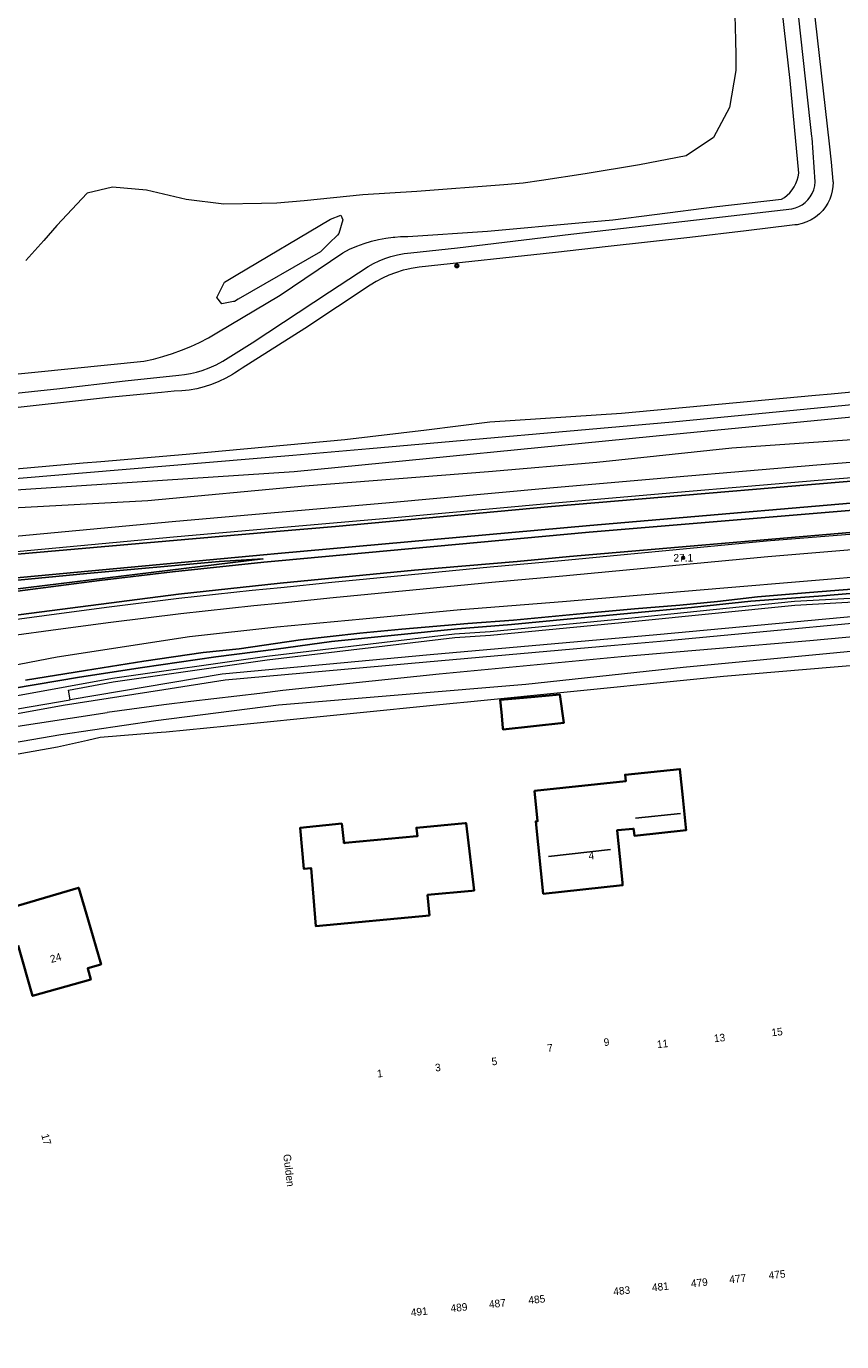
# Model space of a CAD drawing. Header units: metres. Extents: x 169249 to 194689, y 406250 to 412203.
# Tile 66 of 256: x 171707 to 171815, y 406545 to 406719. Entities that reach past the tile are written whole.
import ezdxf
from ezdxf.enums import TextEntityAlignment as Align

# ---------------------------------------------------------------- set-up
doc = ezdxf.new("R2010")
doc.units = ezdxf.units.M
doc.layers.get('0').update_dxf_attribs({"linetype": 'CONTINUOUS'})
for name, color, linetype, lineweight in [('BGT_NLCS_N264$0$B-WE-GW-TALUD_KRUIN-G', 252, 'CONTINUOUS', 18), ('BGT_NLCS_N264$0$B-WE-GW-WATERGANG_INSTEEK-G', 252, 'CONTINUOUS', 18), ('BGT_NLCS_N264$0$B-WE-GW-WATERGANG_SLOOT_BODEM-G', 252, 'CONTINUOUS', 18), ('BGT_NLCS_N264$0$B-WE-GW-WATERGANG_WATERLIJN-G', 252, 'CONTINUOUS', 18), ('BGT_NLCS_N264$0$B-WE-IE-TERREINAFSCHEIDING_KUNSTMATIG_MUUR-G', 252, 'BGT_NLCS_N264$0$IE-TERREINAFSCHEIDING-KUNSTMATIG-DICHT', 18), ('BGT_NLCS_N264$0$B-WE-KW-KUNSTWERK_GELUIDSWERING_SCHERM-G', 252, 'CONTINUOUS', 18), ('BGT_NLCS_N264$0$B-WE-OG-TOPOGRAFIE_BEBOUWING-G', 252, 'CONTINUOUS', 35), ('BGT_NLCS_N264$0$B-WE-OG-TOPOGRAFIE_CULTUURSCHEIDING-G', 252, 'CONTINUOUS', 18), ('BGT_NLCS_N264$0$B-WE-OG-TOPOGRAFIE_WATER-GV', 252, 'CONTINUOUS', 18), ('BGT_NLCS_N264$0$B-WE-OG-TOPOGRAFIE_WEG_BERM-GV', 252, 'CONTINUOUS', 18), ('BGT_NLCS_N264$0$B-WE-OG-TOPOGRAFIE_WEG_RIJWIELPAD-G', 252, 'CONTINUOUS', 18), ('BGT_NLCS_N264$0$B-WE-OG-TOPOGRAFIE_WEG_VERHARD-G', 252, 'CONTINUOUS', 18), ('X-XX-AL-REFERENTIE-G', 7, 'CONTINUOUS', 18)]:
    doc.layers.add(name, color=color, linetype=linetype, lineweight=lineweight)
for name, color, linetype in [('BGT_NLCS_N264$0$B-WE-IE-MEUBILAIR_WEGMEUBILAIR-S', 252, 'CONTINUOUS'), ('BGT_NLCS_N264$0$B-WE-KG-KADASTRAAL_NOK-G', 252, 'CONTINUOUS'), ('BGT_NLCS_N264$0$B-WE-OG-TOPOGRAFIE_WATER_SLOOT-GV', 252, 'CONTINUOUS'), ('BGT_NLCS_N264$0$B-WE-VW-MARKERING-G', 252, 'CONTINUOUS'), ('BGT_NLCS_N264$0$Label_Nummeraanduidingreeks', 252, 'CONTINUOUS'), ('BGT_NLCS_N264$0$Label_Openbareruimte', 252, 'CONTINUOUS'), ('BGT_NLCS_N264$0$Label_Puntobject', 252, 'CONTINUOUS')]:
    doc.layers.add(name, color=color, linetype=linetype)
doc.styles.add('BGT_NLCS_N264$0$STANDARD', font='txt')
doc.linetypes.add('BGT_NLCS_N264$0$IE-TERREINAFSCHEIDING-KUNSTMATIG-DICHT', pattern='A,8,-1,[82,NLCS.SHX,S=0.75,R=90,X=0,Y=0],-1', length=10)

# ---------------------------------------------------------------- blocks, each defined once
blk = doc.blocks.new('BGT_NLCS_N264$0$SIE-WEG_AFVALBAK_TYPE_01')
for radius in [0.25, 0.156]:
    blk.add_circle((0, 0), radius)
blk = doc.blocks.new('BGT_NLCS_N264$0$SIE-WEG_PAAL_ALGEMEEN_TYPE_02-SO')
at = {"ltscale": 0.5}
h = blk.add_hatch(color=256, dxfattribs=at)
h.paths.add_polyline_path([(0, 0), (0.1875, 0, 0.41421356), (0, 0.1875)])
h.paths.add_polyline_path([(0, -0.1875), (0, 0), (-0.1875, 0, 0.41421356)])
for p, q in [((-0.1875, 0), (0.1875, 0)), ((0, -0.1875), (0, 0.1875))]:
    blk.add_line(p, q, dxfattribs=at)
blk.add_circle((0, 0), 0.1875, dxfattribs=at)
blk = doc.blocks.new('BGT_NLCS_N264')
at = {"layer": 'BGT_NLCS_N264$0$B-WE-GW-TALUD_KRUIN-G'}
blk.add_polyline3d([(171703.6, 406672.77, 15.27), (171722.83, 406674.7, 15.33), (171724.1, 406674.98, 15.34), (171725.36, 406675.31, 15.36), (171726.61, 406675.7, 15.37), (171727.83, 406676.15, 15.38), (171729.03, 406676.64, 15.38), (171730.21, 406677.18, 15.39), (171731.37, 406677.78, 15.39), (171732.5, 406678.43, 15.4), (171740.84, 406683.44, 15.39), (171749.11, 406689.03, 15.38), (171750.03, 406689.49, 15.38), (171750.97, 406689.9, 15.37), (171751.93, 406690.26, 15.37), (171752.92, 406690.56, 15.36), (171753.86, 406690.79, 15.34), (171754.82, 406690.96, 15.32), (171755.79, 406691.09, 15.29), (171756.01, 406691.1, 15.29), (171756.76, 406691.16, 15.27), (171757.73, 406691.17, 15.25), (171768.26, 406691.87, 15.31), (171780.78, 406693.03, 15.36), (171784.8, 406693.4, 15.38), (171790.31, 406694.09, 15.39), (171798.55, 406695.12, 15.4), (171807.06, 406696.09, 15.38), (171807.47, 406696.34, 15.39), (171807.85, 406696.63, 15.39), (171808.2, 406696.96, 15.4), (171808.51, 406697.33, 15.4), (171808.77, 406697.73, 15.41), (171808.99, 406698.16, 15.41), (171809.17, 406698.61, 15.41), (171809.3, 406699.07, 15.41), (171809.37, 406699.55, 15.41), (171808.23, 406711.78, 15.35), (171805.58, 406735.15, 15.37)], dxfattribs=at)
at = {"layer": 'BGT_NLCS_N264$0$B-WE-GW-WATERGANG_INSTEEK-G'}
blk.add_polyline3d([(171630.91, 406658.01, 15.12), (171630.91, 406658.01, 15.12), (171631.02, 406657.86, 15.02), (171632.38, 406657.55, 15.19), (171638.19, 406657.03, 15.06), (171643.77, 406657.16, 15.06), (171650.59, 406657.76, 14.97), (171679.19, 406658.95, 14.98), (171696.97, 406659.68, 15.14), (171714.81, 406661.26, 15.26), (171717.14, 406661.47, 15.27), (171728.44, 406662.41, 15.34), (171749.39, 406664.34, 15.34), (171760.16, 406665.65, 15.38), (171768.56, 406666.7, 15.38), (171785.95, 406667.85, 15.34), (171811.57, 406670.22, 15.42), (171813.62, 406670.41, 15.43), (171827.95, 406671.75, 15.46)], dxfattribs=at)
at = {"layer": 'BGT_NLCS_N264$0$B-WE-GW-WATERGANG_SLOOT_BODEM-G'}
for points in [[(171631.1, 406655.87, 14.17), (171644.1, 406656.2, 14.23), (171692.77, 406658.11, 14.03), (171714.74, 406659.96, 14.08), (171742.53, 406662.3, 14.15), (171752.67, 406663.18, 14.15), (171792.7, 406666.68, 14.12), (171844.67, 406671.73, 14.13), (171897.87, 406675.26, 14.21), (171922.52, 406677.28, 13.88), (171922.57, 406677.24, 13.67)], [(171631.15, 406654.04, 14.27), (171637.25, 406654.39, 14.19), (171643.99, 406654.78, 14.1), (171693.16, 406656.89, 14.14), (171742.72, 406660.11, 14.21), (171792.77, 406665.05, 14.23), (171844.55, 406670.1, 14.2), (171897.98, 406673.91, 14.31), (171922.47, 406675, 13.87), (171922.65, 406674.94, 14.06)]]:
    blk.add_polyline3d(points, dxfattribs=at)
at = {"layer": 'BGT_NLCS_N264$0$B-WE-GW-WATERGANG_WATERLIJN-G'}
blk.add_polyline3d([(171800.82, 406722.93, 13.68), (171800.95, 406718.92, 13.68), (171801.02, 406716.98, 13.68), (171801.03, 406715.26, 13.68), (171801.04, 406713.13, 13.68), (171800.23, 406708.22, 13.68), (171798.11, 406704.25, 13.68), (171794.5, 406701.82, 13.68), (171788.33, 406700.63, 13.68), (171781.13, 406699.47, 13.68), (171775.38, 406698.58, 13.68), (171772.95, 406698.21, 13.68), (171770.4, 406698.01, 13.68), (171758.9, 406697.11, 13.68), (171751.77, 406696.7, 13.68), (171744, 406695.91, 13.68), (171740.42, 406695.58, 13.68), (171738.37, 406695.54, 13.68), (171733.41, 406695.43, 13.68), (171728.41, 406696.05, 13.68), (171723.18, 406697.3, 13.68), (171718.69, 406697.71, 13.68), (171715.37, 406696.88, 13.68), (171711.36, 406692.63, 13.68), (171709.62, 406690.67, 13.68), (171707.26, 406688.02, 13.68)], dxfattribs=at)
at = {"layer": 'BGT_NLCS_N264$0$B-WE-IE-TERREINAFSCHEIDING_KUNSTMATIG_MUUR-G'}
blk.add_polyline3d([(171977.26, 406649.43, 16.23), (171967.43, 406649.63, 16.27), (171951.53, 406649.72, 16.3), (171935.88, 406649.38, 16.37), (171912.14, 406648.56, 16.3), (171885.57, 406646.95, 16.17), (171855.58, 406644.53, 16.11), (171824.35, 406641.66, 16.03), (171790.6, 406638.57, 15.66), (171760.68, 406635.89, 15.56), (171733.19, 406633.34, 15.61), (171713.1, 406629.97, 15.64)], dxfattribs=at)
at = {"layer": 'BGT_NLCS_N264$0$B-WE-KG-KADASTRAAL_NOK-G'}
for p, q in [((171787.78, 406614.31, 22.18), (171793.74, 406614.96, 22.25)), ((171776.29, 406609.27, 26.05), (171784.51, 406610.19, 26.1))]:
    blk.add_line(p, q, dxfattribs=at)
at = {"layer": 'BGT_NLCS_N264$0$B-WE-KW-KUNSTWERK_GELUIDSWERING_SCHERM-G'}
for points in [[(171687.88, 406619.59, 15.56), (171711.45, 406623.76, 15.58), (171715.39, 406624.64, 15.52), (171717.05, 406625.01, 15.5), (171725.13, 406625.7, 15.57), (171725.79, 406625.75, 15.57), (171733.86, 406626.55, 15.7), (171763.71, 406629.52, 16.17), (171765.6, 406629.71, 16.2), (171793.7, 406632.52, 16.02), (171799.42, 406633.1, 15.98), (171829.19, 406635.61, 16.13)], [(171832.69, 406639.79, 16.22), (171810.84, 406637.78, 16.13), (171785.92, 406635.65, 16.12), (171761.85, 406633.36, 16.09), (171741.21, 406631.18, 15.99), (171738.17, 406630.82, 15.99), (171729.03, 406629.74, 15.97), (171725.48, 406629.32, 15.96), (171717.98, 406628.27, 15.71)], [(171513.44, 406545.16, 16.41), (171513.09, 406555.83, 18.55), (171511.97, 406572.15, 20.31), (171511.2, 406591.88, 20.43), (171512.27, 406592.11, 20.35), (171536.77, 406594.29, 20.45), (171558.97, 406596.7, 20.48), (171582.21, 406599.67, 20.5), (171594.1, 406601.3, 20.56), (171599.52, 406602.34, 20.62), (171615.85, 406605.83, 20.58), (171632.46, 406609.49, 20.58), (171658.6, 406615.25, 20.54), (171669.39, 406617.29, 20.57), (171685.76, 406620.88, 20.54), (171711.89, 406625.39, 20.38), (171724.43, 406627.24, 21.65), (171740.62, 406629.32, 21.58), (171773.31, 406632.05, 21.47), (171794.09, 406634.27, 21.42), (171825.01, 406637.21, 21.66)]]:
    blk.add_polyline3d(points, dxfattribs=at)
at = {"layer": 'BGT_NLCS_N264$0$B-WE-OG-TOPOGRAFIE_BEBOUWING-G'}
for points in [[(171773.99, 406630.33, 19.51), (171777.8, 406630.66, 19.42), (171778.34, 406626.94, 19.47), (171770.29, 406626.05, 19.59), (171770.26, 406626.28, 19.59), (171770.07, 406628.35, 19.6), (171769.92, 406629.97, 19.61), (171769.94, 406629.97, 19.6), (171773.99, 406630.33, 19.51)], [(171786.06, 406605.82, 20.81), (171786.09, 406605.46, 20.71), (171775.6, 406604.34, 20.71), (171774.62, 406613.91, 20.68), (171774.86, 406613.93, 19.52), (171774.47, 406617.92, 19.49), (171786.51, 406619.2, 19.53), (171786.42, 406620.06, 19.52), (171793.65, 406620.82, 19.47), (171794.04, 406617.06, 19.5), (171794.46, 406613.1, 19.54), (171794.5, 406612.76, 19.54), (171787.64, 406612, 19.47), (171787.61, 406612.38, 19.47), (171787.55, 406612.95, 19.47), (171787.49, 406612.94, 19.56), (171785.4, 406612.73, 22.64), (171785.36, 406612.72, 22.7), (171786.06, 406605.82, 20.81)], [(171760.6, 406601.47, 19.2), (171745.57, 406600.04, 19.41), (171744.94, 406607.74, 19.47), (171743.98, 406607.62, 19.51), (171743.51, 406613.07, 19.52), (171748.99, 406613.62, 19.43), (171749.24, 406611.26, 19.52), (171749.27, 406611.03, 19.52), (171749.45, 406611.05, 19.53), (171758.9, 406611.94, 19.57), (171758.98, 406611.95, 19.57), (171758.86, 406612.98, 19.53), (171758.86, 406613.06, 19.52), (171765.27, 406613.65, 19.51), (171765.42, 406613.67, 19.51), (171766.48, 406604.78, 19.51), (171766.16, 406604.74, 19.59), (171760.32, 406604.19, 21.06), (171760.6, 406601.47, 19.2)], [(171706.23, 406597.49, 22.38), (171706.1, 406597.46, 22.27), (171701.09, 406596.04, 18.34), (171700.35, 406598.58, 18.38), (171697.22, 406609.35, 18.53), (171700.68, 406610.37, 18.53), (171700.72, 406610.38, 18.53), (171703.23, 406601.89, 18.72), (171714.23, 406605.13, 22), (171714.25, 406605.07, 22), (171715.48, 406600.89, 22.06), (171717.2, 406595, 22.15), (171717.17, 406594.99, 22.15), (171715.43, 406594.5, 22.32), (171715.43, 406594.49, 22.32), (171715.82, 406593.01, 22.49), (171708.15, 406590.84, 22.46), (171708.14, 406590.87, 22.46), (171706.23, 406597.49, 22.38)]]:
    blk.add_polyline3d(points, dxfattribs=at)
at = {"layer": 'BGT_NLCS_N264$0$B-WE-OG-TOPOGRAFIE_CULTUURSCHEIDING-G'}
blk.add_polyline3d([(171747.52, 406693.47, 14.4), (171748.88, 406693.99, 14.46), (171749.11, 406693.39, 14.65), (171748.58, 406691.57, 14.8), (171748.42, 406691.34, 14.8), (171747.31, 406690.29, 14.96), (171746.16, 406689.14, 15.02), (171735.29, 406682.88, 14.96), (171734.82, 406682.61, 14.96), (171734.69, 406682.58, 14.95), (171733.15, 406682.28, 14.85), (171732.49, 406683.11, 14.76), (171733.51, 406685.14, 14.58), (171735.04, 406686.08, 14.45), (171747.52, 406693.47, 14.4)], dxfattribs=at)
at = {"layer": 'BGT_NLCS_N264$0$B-WE-OG-TOPOGRAFIE_WATER-GV'}
for points in [[(171631.16, 406652.78, 15.02), (171631.32, 406652.7, 15.09), (171632.38, 406652.16, 15.61), (171638.29, 406652.38, 15.51), (171638.48, 406652.38, 15.51), (171644.41, 406652.79, 15.48), (171649.16, 406653.03, 15.7), (171661.18, 406653.69, 15.68), (171675.42, 406654.15, 15.69), (171699.79, 406655.02, 15.78), (171723.37, 406656.32, 15.84), (171744.11, 406658.22, 15.88), (171768.37, 406660.12, 16.01), (171782.68, 406661.38, 16.01), (171800.53, 406663.25, 16.08), (171818.29, 406664.47, 16.23), (171840.35, 406666.43, 16.32), (171847.6, 406667.04, 16.33)], [(171671.92, 406623.69, 15.35), (171680.91, 406625.65, 15.31), (171700.08, 406629.44, 15.23), (171718.7, 406632.83, 15.13), (171739.08, 406635.72, 15.08), (171763.86, 406638.68, 15.13), (171768.59, 406639, 15.07), (171787.32, 406640.8, 15.1), (171808.78, 406642.98, 15.15), (171825.92, 406643.94, 15.11)], [(171820.52, 406646.47, 15.86), (171799.44, 406644.72, 15.9), (171778.17, 406642.92, 15.91), (171764.76, 406641.87, 15.8), (171764.66, 406641.86, 15.8), (171751.77, 406640.64, 15.56), (171740.41, 406639.56, 15.55), (171728.87, 406638.27, 15.54), (171711.39, 406635.59, 15.47), (171687.6, 406631.01, 15.26), (171659.35, 406624.7, 15.2), (171640.98, 406620.66, 15.26), (171630.45, 406618.34, 15.3), (171611.4, 406613.95, 15.26), (171598.12, 406610.67, 15.05), (171582.79, 406608.28, 15.04), (171548.79, 406603.46, 15.1), (171539.5, 406602.76, 15.13), (171535.54, 406602.52, 15.14), (171514.78, 406602.16, 15.08), (171490.42, 406601.43, 15.21), (171457.08, 406600.43, 15.53)]]:
    blk.add_polyline3d(points, dxfattribs=at)
at = {"layer": 'BGT_NLCS_N264$0$B-WE-OG-TOPOGRAFIE_WATER_SLOOT-GV'}
for points in [[(171602.86, 406609.81, 14.61), (171614.9, 406612.58, 14.57), (171624.98, 406614.68, 14.57), (171635.27, 406616.86, 14.57), (171647.01, 406619.58, 14.57), (171657.14, 406621.72, 14.57), (171668.92, 406624.43, 14.57), (171680.12, 406626.83, 14.54), (171691.4, 406628.94, 14.49), (171702.58, 406630.97, 14.49), (171714.34, 406632.94, 14.49), (171722.68, 406634.25, 14.54), (171732.33, 406635.66, 14.6), (171740.3, 406636.67, 14.6), (171747.63, 406637.69, 14.6), (171755.96, 406638.5, 14.6), (171764.28, 406639.34, 14.6), (171771.42, 406639.91, 14.58), (171779.22, 406640.65, 14.58), (171787.64, 406641.47, 14.58), (171795.18, 406642.15, 14.6), (171803.04, 406642.99, 14.6), (171811.98, 406643.67, 14.6), (171820.82, 406644.42, 14.6)], [(171816.92, 406644.65, 14.76), (171810.77, 406644.16, 14.76), (171803.93, 406643.57, 14.76), (171798.62, 406642.96, 14.76), (171793.64, 406642.49, 14.73), (171787.67, 406641.99, 14.73), (171781.84, 406641.47, 14.73), (171771.66, 406640.49, 14.56), (171765.65, 406640.04, 14.54), (171756.93, 406639.31, 14.54), (171751.39, 406638.79, 14.54), (171743.53, 406637.87, 14.54), (171735.43, 406636.69, 14.48), (171730.68, 406636.21, 14.48), (171722.84, 406635.08, 14.48), (171715.14, 406633.84, 14.48), (171707.21, 406632.56, 14.44)]]:
    blk.add_polyline3d(points, dxfattribs=at)
at = {"layer": 'BGT_NLCS_N264$0$B-WE-OG-TOPOGRAFIE_WEG_BERM-GV'}
for points in [[(171818.98, 406661.55, 16.29), (171811.76, 406660.98, 16.23), (171793.18, 406659.38, 16.17), (171776.49, 406657.94, 16.12), (171754.82, 406655.96, 16.03), (171740.12, 406654.66, 15.97), (171726.58, 406653.48, 15.92), (171701.57, 406651.15, 15.88), (171694.31, 406650.57, 15.88), (171693.32, 406650.49, 15.87), (171691.02, 406650.31, 15.87), (171686.37, 406649.94, 15.87), (171683.26, 406649.67, 15.86), (171683.16, 406649.66, 15.86), (171670.93, 406648.59, 15.82), (171668.49, 406648.38, 15.82), (171668.41, 406648.37, 15.82)], [(171668.67, 406646.38, 15.82), (171671.1, 406646.6, 15.82), (171683.34, 406647.67, 15.86), (171683.43, 406647.68, 15.86), (171686.54, 406647.95, 15.87), (171691.18, 406648.32, 15.87), (171693.48, 406648.5, 15.87), (171694.47, 406648.58, 15.88), (171701.74, 406649.16, 15.88), (171726.76, 406651.48, 15.92), (171740.29, 406652.67, 15.97), (171755, 406653.97, 16.03), (171776.67, 406655.95, 16.12), (171793.35, 406657.39, 16.17), (171811.92, 406658.99, 16.23), (171819.16, 406659.55, 16.29)], [(171819.81, 406652.11, 16.19), (171818.85, 406652.04, 16.19), (171805.09, 406650.91, 16.12), (171778, 406648.33, 16.08), (171768.61, 406647.5, 16.02), (171758.19, 406646.48, 15.95), (171747.67, 406645.47, 15.95), (171740.92, 406644.78, 15.93), (171737.17, 406644.4, 15.91), (171727.48, 406643.34, 15.87), (171718.24, 406642.21, 15.84), (171711.28, 406641.27, 15.87), (171704.78, 406640.42, 15.88), (171694.58, 406639.07, 15.81), (171694.23, 406639.01, 15.81), (171692.12, 406638.64, 15.8), (171685.38, 406637.48, 15.78), (171684.81, 406637.38, 15.78), (171684.57, 406637.34, 15.78), (171677.34, 406636.09, 15.79), (171669.89, 406634.8, 15.78)], [(171670.13, 406632.82, 15.78), (171670.23, 406632.83, 15.78), (171677.68, 406634.11, 15.79), (171684.92, 406635.37, 15.78), (171685.15, 406635.41, 15.78), (171685.72, 406635.51, 15.78), (171692.46, 406636.67, 15.8), (171694.57, 406637.03, 15.81), (171694.89, 406637.09, 15.81), (171705.04, 406638.44, 15.88), (171711.54, 406639.29, 15.87), (171718.5, 406640.23, 15.84), (171727.71, 406641.36, 15.87), (171737.38, 406642.41, 15.91), (171741.12, 406642.79, 15.93), (171747.87, 406643.48, 15.95), (171758.38, 406644.48, 15.95), (171768.8, 406645.51, 16.02), (171778.19, 406646.34, 16.08), (171805.27, 406648.92, 16.12), (171819, 406650.04, 16.19), (171819.96, 406650.12, 16.19), (171819.98, 406650.12, 16.19)], [(171713.1, 406629.97, 15.64), (171712.87, 406631.26, 15.16), (171718.78, 406632.34, 15.13), (171739.14, 406635.23, 15.08), (171763.91, 406638.18, 15.13), (171768.63, 406638.5, 15.07), (171787.37, 406640.3, 15.1), (171808.82, 406642.48, 15.15), (171825.94, 406643.44, 15.11), (171827.47, 406643.47, 15.52), (171828.36, 406643.54, 15.54), (171849.48, 406645.08, 15.7)], [(171550.93, 406600.33, 15.39), (171571.95, 406602.78, 15.42), (171592.95, 406605.51, 15.34), (171612.02, 406609.68, 15.45), (171632.67, 406613.93, 15.44), (171649.34, 406617.59, 15.4), (171671.54, 406622.45, 15.43), (171680.61, 406624.4, 15.48), (171713.1, 406629.97, 15.64)]]:
    blk.add_polyline3d(points, dxfattribs=at)
at = {"layer": 'BGT_NLCS_N264$0$B-WE-OG-TOPOGRAFIE_WEG_RIJWIELPAD-G'}
blk.add_polyline3d([(171824.39, 406640.79, 16.42), (171798.11, 406638.35, 16.24), (171791.11, 406637.69, 16.2), (171785.01, 406637.15, 16.17), (171760.2, 406634.96, 16.06), (171733.58, 406632.56, 16.01), (171725.46, 406631.29, 16.01), (171712.18, 406629.2, 16.01), (171671.26, 406621.76, 15.99), (171620.65, 406610.85, 16), (171611.09, 406608.81, 16), (171598.7, 406606.17, 16), (171594.26, 406605.22, 16), (171592.96, 406605.06, 16), (171582.44, 406603.73, 16), (171559.02, 406600.77, 16), (171548.69, 406599.47, 16.01), (171545.63, 406599.09, 16.01), (171541.73, 406598.6, 16.01), (171518.08, 406596.66, 16), (171510.24, 406596.28, 15.98), (171507.13, 406596.13, 15.97), (171507.27, 406592.6, 15.7)], dxfattribs=at)
at = {"layer": 'BGT_NLCS_N264$0$B-WE-OG-TOPOGRAFIE_WEG_VERHARD-G'}
for points in [[(171810.98, 406724.45, 15.55), (171813.36, 406703.43, 15.53), (171813.62, 406700.99, 15.53), (171813.88, 406698.5, 15.52), (171813.9, 406698.36, 15.52), (171813.87, 406697.78, 15.52), (171813.79, 406697.21, 15.52), (171813.65, 406696.64, 15.52), (171813.45, 406696.1, 15.51), (171813.19, 406695.58, 15.51), (171812.89, 406695.09, 15.51), (171812.53, 406694.63, 15.51), (171812.08, 406694.16, 15.51), (171811.57, 406693.74, 15.5), (171811.01, 406693.39, 15.5), (171810.42, 406693.1, 15.5), (171809.8, 406692.88, 15.5), (171809.16, 406692.74, 15.49), (171808.82, 406692.71, 15.49), (171808.51, 406692.67, 15.49), (171802.41, 406691.94, 15.48), (171794.99, 406691.04, 15.46), (171784.17, 406689.84, 15.48), (171777.22, 406689.07, 15.5), (171759.22, 406687.12, 15.51), (171758.16, 406686.95, 15.51), (171757.57, 406686.81, 15.51), (171757.12, 406686.71, 15.51), (171756.1, 406686.39, 15.51), (171755.22, 406686.06, 15.51), (171754.36, 406685.66, 15.51), (171753.53, 406685.22, 15.51), (171752.73, 406684.73, 15.51), (171744.1, 406679.04, 15.52), (171735.85, 406673.78, 15.48), (171735.44, 406673.52, 15.48), (171734.83, 406673.12, 15.48), (171734.57, 406672.95, 15.48), (171733.67, 406672.45, 15.48), (171732.74, 406672.01, 15.47), (171731.78, 406671.63, 15.47), (171730.8, 406671.32, 15.47), (171729.83, 406671.07, 15.47), (171728.85, 406670.89, 15.47), (171727.86, 406670.78, 15.47), (171726.86, 406670.73, 15.47), (171725.19, 406670.57, 15.48), (171718.19, 406669.91, 15.5), (171703.4, 406668.26, 15.46)], [(171703.01, 406670.17, 15.46), (171709.24, 406670.83, 15.48), (171711.33, 406671.07, 15.47), (171720.36, 406672.1, 15.44), (171727.45, 406672.85, 15.45), (171728.23, 406672.94, 15.46), (171729.01, 406673.07, 15.46), (171729.78, 406673.25, 15.46), (171730.53, 406673.47, 15.47), (171731.48, 406673.82, 15.47), (171732.4, 406674.24, 15.48), (171733.29, 406674.72, 15.48), (171737.16, 406677.12, 15.45), (171747.37, 406683.85, 15.5), (171752.46, 406687.21, 15.46), (171753.18, 406687.62, 15.46), (171753.92, 406687.98, 15.46), (171754.69, 406688.29, 15.45), (171755.48, 406688.55, 15.45), (171756.34, 406688.77, 15.46), (171757.21, 406688.93, 15.46), (171758.1, 406689.03, 15.47), (171764.26, 406689.7, 15.48), (171779.27, 406691.47, 15.51), (171795.87, 406693.37, 15.47), (171808.45, 406694.82, 15.46), (171808.92, 406694.95, 15.46), (171809.38, 406695.13, 15.47), (171809.81, 406695.37, 15.47), (171810.2, 406695.67, 15.48), (171810.55, 406696.01, 15.48), (171810.86, 406696.4, 15.49), (171811.13, 406696.86, 15.49), (171811.34, 406697.36, 15.5), (171811.47, 406697.88, 15.51), (171811.53, 406698.41, 15.51), (171811.11, 406704.21, 15.48), (171811.09, 406704.4, 15.48), (171810.87, 406706.39, 15.48), (171809.05, 406722.94, 15.5)], [(171511.25, 406551.84, 15.55), (171509.97, 406576.63, 15.6), (171509.46, 406593.84, 15.84), (171509.58, 406594.03, 15.84), (171509.68, 406594.18, 15.84), (171509.79, 406594.34, 15.83), (171510.88, 406594.42, 15.83), (171530.88, 406595.97, 15.77), (171548.56, 406597.59, 15.66), (171562.14, 406599.12, 15.62), (171562.87, 406599.19, 15.62), (171573.52, 406600.17, 15.6), (171586.15, 406602.14, 15.57), (171586.4, 406602.18, 15.57), (171600.67, 406604.81, 15.5), (171613.57, 406607.53, 15.5), (171625.1, 406610.02, 15.51), (171639.3, 406613.18, 15.62), (171656.74, 406617.16, 15.62), (171672.17, 406620.51, 15.64), (171690.1, 406623.64, 15.55), (171703.92, 406626.12, 15.42), (171717.98, 406628.27, 15.71)]]:
    blk.add_polyline3d(points, dxfattribs=at)
at = {"layer": 'BGT_NLCS_N264$0$B-WE-VW-MARKERING-G'}
for points in [[(171827.11, 406655.92, 16.28), (171781.67, 406652.1, 16.05), (171740.64, 406648.33, 15.99), (171738.69, 406648.14, 15.99)], [(171872.62, 406660.54, 16.52), (171872.48, 406660.53, 16.52), (171833.5, 406657.41, 16.38), (171827, 406656.88, 16.36), (171781.77, 406652.98, 16.11), (171740.56, 406649.3, 16), (171738.64, 406649.13, 16)], [(171776.7, 406655.49, 16.13), (171826.68, 406659.74, 16.33), (171827.97, 406659.85, 16.34)], [(171828.62, 406653.14, 16.23), (171827.43, 406653.04, 16.22), (171779.07, 406648.88, 16.08)], [(171683.96, 406642.57, 15.88), (171683.99, 406642.47, 15.87), (171683.98, 406642.33, 15.88), (171683.97, 406642.23, 15.88), (171683.62, 406641.45, 15.88), (171684.07, 406641.52, 15.88), (171684.09, 406641.52, 15.88), (171703.26, 406644.29, 15.95), (171738.58, 406648.57, 16), (171732.78, 406648.22, 15.98), (171715.3, 406646.65, 15.93), (171683.82, 406643.62, 15.85), (171683.78, 406643.61, 15.85), (171683.3, 406643.57, 15.85), (171683.46, 406643.3, 15.87)], [(171738.64, 406649.13, 16), (171683.77, 406644.03, 15.9), (171683.75, 406644.03, 15.9), (171683.34, 406643.99, 15.9)], [(171683.39, 406640.99, 15.85), (171684.12, 406641.1, 15.86), (171684.16, 406641.11, 15.86), (171701.69, 406643.76, 15.96), (171716.97, 406645.74, 15.98), (171726.64, 406646.87, 15.96), (171738.69, 406648.14, 15.99)]]:
    blk.add_polyline3d(points, dxfattribs=at)
at = {"layer": 'BGT_NLCS_N264$0$B-WE-VW-MARKERING-G', "linetype": 'Continuous'}
for points in [[(171456.37, 406632.46, 15.76), (171465.54, 406632.72, 15.67), (171477.59, 406633.19, 15.55), (171482.36, 406633.42, 15.5), (171495.38, 406634.06, 15.35), (171513.52, 406634.93, 15.31), (171531.37, 406635.66, 15.38), (171543.39, 406636.24, 15.4), (171567.48, 406637.61, 15.48), (171581.2, 406638.53, 15.57), (171603.48, 406640.22, 15.72), (171621.54, 406641.76, 15.83), (171639.08, 406643.31, 15.83), (171683.39, 406647.21, 15.91), (171683.47, 406647.22, 15.91), (171740.33, 406652.21, 16.04), (171748.17, 406652.88, 16.06), (171776.7, 406655.49, 16.13)], [(171779.07, 406648.88, 16.08), (171772.16, 406648.24, 16.1), (171758.58, 406647.11, 16.02), (171740.87, 406645.37, 16), (171727.41, 406643.92, 15.94), (171705.25, 406641.07, 15.94), (171694.2, 406639.43, 15.89), (171684.72, 406637.89, 15.86), (171684.51, 406637.86, 15.86), (171668.4, 406635.11, 15.83), (171655.29, 406632.61, 15.81), (171640.91, 406629.74, 15.81), (171634.82, 406628.55, 15.77), (171616.4, 406624.76, 15.64), (171598.46, 406621.2, 15.55)]]:
    blk.add_polyline3d(points, dxfattribs=at)
at = {"layer": 'BGT_NLCS_N264$0$B-WE-IE-MEUBILAIR_WEGMEUBILAIR-S', "color": 7}
for name, p in [('BGT_NLCS_N264$0$SIE-WEG_AFVALBAK_TYPE_01', (171764.19, 406687.32, 15.57)), ('BGT_NLCS_N264$0$SIE-WEG_PAAL_ALGEMEEN_TYPE_02-SO', (171794.1, 406648.74, 16.07))]:
    blk.add_blockref(name, p, dxfattribs=at)
at = {"layer": 'BGT_NLCS_N264$0$Label_Nummeraanduidingreeks', "color": 7, "lineweight": 18, "style": 'BGT_NLCS_N264$0$STANDARD'}
for s, rotation, p in [('4', 6, (171781.96, 406609.39)), ('24', 16, (171711.19, 406595.88)), ('15', 6.1, (171806.49, 406586.08)), ('9', 6.1, (171783.96, 406584.75)), ('11', 6.1, (171791.36, 406584.51)), ('13', 6.1, (171798.89, 406585.3)), ('7', 6.1, (171776.5, 406583.97)), ('3', 6.1, (171761.68, 406581.39)), ('5', 6.1, (171769.15, 406582.19)), ('1', 6.1, (171754.02, 406580.6)), ('17', -74.1, (171709.96, 406571.89)), ('477', 6, (171801.29, 406553.49)), ('475', 5.9, (171806.49, 406554.03)), ('483', 6, (171785.97, 406551.9)), ('481', 6, (171791.07, 406552.43)), ('479', 5.9, (171796.22, 406552.96)), ('489', 6, (171764.47, 406549.68)), ('487', 5.9, (171769.54, 406550.21)), ('485', 5.9, (171774.75, 406550.75)), ('491', 5.9, (171759.22, 406549.13))]:
    blk.add_text(s, height=1, rotation=rotation, dxfattribs=at).set_placement(p, align=Align.MIDDLE)
at = {"layer": 'BGT_NLCS_N264$0$Label_Openbareruimte', "color": 252, "lineweight": 18, "style": 'BGT_NLCS_N264$0$STANDARD'}
blk.add_text('Gulden', height=1, rotation=-83.2232, dxfattribs=at).set_placement((171742.02, 406567.81), align=Align.MIDDLE)
at = {"layer": 'BGT_NLCS_N264$0$Label_Puntobject', "lineweight": 18, "style": 'BGT_NLCS_N264$0$STANDARD'}
blk.add_text('27.1', height=1, dxfattribs=at).set_placement((171794.1, 406648.74, 16.07), align=Align.MIDDLE)

msp = doc.modelspace()

# ---------------------------------------------------------------- block references
at = {"layer": 'X-XX-AL-REFERENTIE-G'}
msp.add_blockref('BGT_NLCS_N264', (0, 0), dxfattribs=at)

doc.saveas('drawing.dxf')
